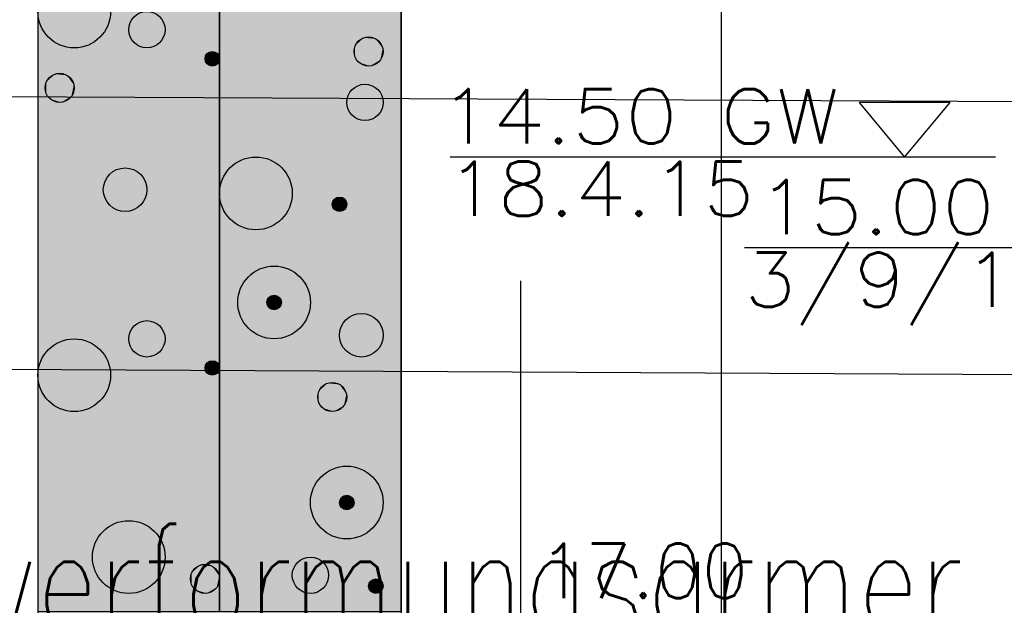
# Model space of a CAD drawing. Header units: metres. Extents: x 3458045 to 3462392, y 5482308 to 5484762.
# Tile 233 of 256: x 3460107.8 to 3460113.22, y 5483995.23 to 5483998.45. Entities that reach past the tile are written whole.
import ezdxf
from ezdxf.enums import TextEntityAlignment as Align

# ---------------------------------------------------------------- set-up
doc = ezdxf.new("R2010")
doc.units = ezdxf.units.M
doc.linetypes.add('AUSGEZOGEN', pattern=[2, 1, 1])
for name, color, linetype in [('BAUER_BK 2014', 1, 'CONTINUOUS'), ('SP_BAUGRUBE-TEXT', 210, 'AUSGEZOGEN'), ('SP_BAUGRUBE-UWB-Sohle', 1, 'AUSGEZOGEN')]:
    doc.layers.add(name, color=color, linetype=linetype)
doc.layers.add('SP_Höhenplan-Beschriftung-Linien', color=2, linetype='CONTINUOUS', lineweight=25)
doc.layers.add('SP_Höhenplan-Beschriftung-Linien-Bestandsgelände', color=7, linetype='CONTINUOUS', lineweight=25)
doc.styles.add('ROMANS', font='ROMANS')
doc.styles.add('SP_F', font='romans.shx', dxfattribs={"width": 0.7, "bigfont": 'sp_f.shx'})

msp = doc.modelspace()

# ---------------------------------------------------------------- linework, layer by layer
at = {"layer": 'BAUER_BK 2014', "color": 7, "linetype": 'Continuous'}
for points in [[(3460107.9022, 5484012.1971), (3460107.9022, 5483984.1971)], [(3460109.9022, 5484012.1971), (3460109.9022, 5483984.1971)], [(3460109.9022, 5483995.1971), (3460109.9022, 5483998.9971), (3460107.9022, 5483998.9971), (3460107.9022, 5483995.1971), (3460109.9022, 5483995.1971)], [(3460114.7915, 5483997.1971), (3460111.7915, 5483997.1971)]]:
    msp.add_lwpolyline(points, dxfattribs=at)
at = {"layer": 'BAUER_BK 2014', "color": 30, "linetype": 'Continuous'}
msp.add_lwpolyline([(3460108.9022, 5483995.1971), (3460108.9022, 5483998.9971), (3460107.9022, 5483998.9971), (3460107.9022, 5483995.1971), (3460108.9022, 5483995.1971)], dxfattribs=at)
at = {"layer": 'BAUER_BK 2014', "color": 50, "linetype": 'Continuous'}
msp.add_lwpolyline([(3460109.9022, 5483995.1971), (3460109.9022, 5483998.9971), (3460108.9022, 5483998.9971), (3460108.9022, 5483995.1971), (3460109.9022, 5483995.1971)], dxfattribs=at)
at = {"layer": 'BAUER_BK 2014', "color": 1, "linetype": 'Continuous'}
for points in [[(3460112.6718, 5483997.6971), (3460112.9218, 5483997.9971), (3460112.4218, 5483997.9971), (3460112.6718, 5483997.6971)], [(3460113.1718, 5483997.6971), (3460110.1718, 5483997.6971)]]:
    msp.add_lwpolyline(points, dxfattribs=at)
at = {"layer": 'BAUER_BK 2014', "color": 7, "linetype": 'Continuous'}
for centre, radius in [((3460108.1022, 5483998.4971), 0.2), ((3460108.5022, 5483998.3971), 0.1), ((3460109.7222, 5483998.2771), 0.08), ((3460108.8622, 5483998.2371), 0.04), ((3460108.0222, 5483998.0771), 0.08), ((3460109.7022, 5483997.9971), 0.1), ((3460109.1022, 5483997.4971), 0.2), ((3460108.3822, 5483997.5171), 0.12), ((3460109.5622, 5483997.4371), 0.04), ((3460109.2022, 5483996.8971), 0.2), ((3460109.2022, 5483996.8971), 0.04), ((3460109.6822, 5483996.7171), 0.12), ((3460108.5022, 5483996.6971), 0.1), ((3460108.1022, 5483996.4971), 0.2), ((3460108.8622, 5483996.5371), 0.04), ((3460109.5222, 5483996.3771), 0.08), ((3460109.6022, 5483995.7971), 0.2), ((3460109.6022, 5483995.7971), 0.04), ((3460108.4022, 5483995.4971), 0.2), ((3460108.8222, 5483995.3771), 0.08), ((3460109.4022, 5483995.3971), 0.1), ((3460109.7622, 5483995.3371), 0.04)]:
    msp.add_circle(centre, radius, dxfattribs=at)
at = {"layer": 'BAUER_BK 2014', "color": 30, "linetype": 'Continuous'}
msp.add_solid([(3460108.9022, 5483995.1971), (3460108.9022, 5483998.9971), (3460107.9022, 5483995.1971), (3460107.9022, 5483998.9971)], dxfattribs=at)
at = {"layer": 'BAUER_BK 2014', "color": 50, "linetype": 'Continuous'}
msp.add_solid([(3460109.9022, 5483995.1971), (3460109.9022, 5483998.9971), (3460108.9022, 5483995.1971), (3460108.9022, 5483998.9971)], dxfattribs=at)
at = {"layer": 'BAUER_BK 2014', "color": 7, "linetype": 'Continuous'}
for points in [[(3460109.6482, 5483998.3097), (3460109.6682, 5483998.3365), (3460109.6962, 5483998.3531)], [(3460109.6482, 5483998.3097), (3460109.6962, 5483998.3531), (3460109.7622, 5483998.3463)], [(3460109.6682, 5483998.2177), (3460109.6482, 5483998.3097), (3460109.7622, 5483998.3463)], [(3460109.6482, 5483998.3097), (3460109.6562, 5483998.3241), (3460109.6682, 5483998.3365)], [(3460109.6682, 5483998.3365), (3460109.6822, 5483998.3463), (3460109.6962, 5483998.3531)], [(3460109.7622, 5483998.3463), (3460109.7862, 5483998.2301), (3460109.6682, 5483998.2177)], [(3460109.6962, 5483998.3531), (3460109.7142, 5483998.3567), (3460109.7302, 5483998.3567)], [(3460109.6962, 5483998.3531), (3460109.7302, 5483998.3567), (3460109.7622, 5483998.3463)], [(3460109.7302, 5483998.3567), (3460109.7462, 5483998.3531), (3460109.7622, 5483998.3463)], [(3460109.7622, 5483998.3463), (3460109.7762, 5483998.3365), (3460109.7862, 5483998.3241)], [(3460109.7622, 5483998.3463), (3460109.7862, 5483998.3241), (3460109.8002, 5483998.2937)], [(3460109.7622, 5483998.3463), (3460109.8002, 5483998.2937), (3460109.7862, 5483998.2301)], [(3460108.8262, 5483998.2533), (3460108.8342, 5483998.2669), (3460108.8502, 5483998.2751)], [(3460108.8262, 5483998.2533), (3460108.8502, 5483998.2751), (3460108.8822, 5483998.2717)], [(3460108.8342, 5483998.2669), (3460108.8422, 5483998.2717), (3460108.8502, 5483998.2751)], [(3460108.8502, 5483998.2751), (3460108.8582, 5483998.2769), (3460108.8662, 5483998.2769)], [(3460108.8502, 5483998.2751), (3460108.8662, 5483998.2769), (3460108.8822, 5483998.2717)], [(3460108.8662, 5483998.2769), (3460108.8742, 5483998.2751), (3460108.8822, 5483998.2717)], [(3460109.6422, 5483998.2771), (3460109.6442, 5483998.2937), (3460109.6482, 5483998.3097)], [(3460109.6482, 5483998.2445), (3460109.6422, 5483998.2771), (3460109.6482, 5483998.3097)], [(3460109.6682, 5483998.2177), (3460109.6482, 5483998.2445), (3460109.6482, 5483998.3097)], [(3460109.7862, 5483998.3241), (3460109.7942, 5483998.3097), (3460109.8002, 5483998.2937)], [(3460109.8002, 5483998.2937), (3460109.8002, 5483998.2605), (3460109.7862, 5483998.2301)], [(3460109.8002, 5483998.2937), (3460109.8022, 5483998.2771), (3460109.8002, 5483998.2605)], [(3460108.8222, 5483998.2371), (3460108.8222, 5483998.2455), (3460108.8262, 5483998.2533)], [(3460108.8262, 5483998.2209), (3460108.8222, 5483998.2371), (3460108.8262, 5483998.2533)], [(3460108.8342, 5483998.2073), (3460108.8262, 5483998.2533), (3460108.8822, 5483998.2717)], [(3460108.8262, 5483998.2533), (3460108.8302, 5483998.2607), (3460108.8342, 5483998.2669)], [(3460108.8342, 5483998.2073), (3460108.8262, 5483998.2209), (3460108.8262, 5483998.2533)], [(3460108.8342, 5483998.2073), (3460108.8302, 5483998.2135), (3460108.8262, 5483998.2209)], [(3460108.8822, 5483998.2717), (3460108.8942, 5483998.2135), (3460108.8342, 5483998.2073)], [(3460108.8822, 5483998.2717), (3460108.8882, 5483998.2669), (3460108.8942, 5483998.2607)], [(3460108.8822, 5483998.2717), (3460108.8942, 5483998.2607), (3460108.9002, 5483998.2455)], [(3460108.8822, 5483998.2717), (3460108.9002, 5483998.2455), (3460108.8942, 5483998.2135)], [(3460108.8942, 5483998.2607), (3460108.8982, 5483998.2533), (3460108.9002, 5483998.2455)], [(3460108.9002, 5483998.2455), (3460108.9002, 5483998.2287), (3460108.8942, 5483998.2135)], [(3460108.9002, 5483998.2287), (3460108.8982, 5483998.2209), (3460108.8942, 5483998.2135)], [(3460108.9002, 5483998.2455), (3460108.9022, 5483998.2371), (3460108.9002, 5483998.2287)], [(3460109.6682, 5483998.2177), (3460109.6562, 5483998.2301), (3460109.6482, 5483998.2445)], [(3460109.7862, 5483998.2301), (3460109.7302, 5483998.1975), (3460109.6682, 5483998.2177)], [(3460109.7862, 5483998.2301), (3460109.7622, 5483998.2079), (3460109.7302, 5483998.1975)], [(3460109.7862, 5483998.2301), (3460109.7762, 5483998.2177), (3460109.7622, 5483998.2079)], [(3460109.8002, 5483998.2605), (3460109.7942, 5483998.2445), (3460109.7862, 5483998.2301)], [(3460108.8942, 5483998.2135), (3460108.8662, 5483998.1973), (3460108.8342, 5483998.2073)], [(3460108.8502, 5483998.1991), (3460108.8422, 5483998.2025), (3460108.8342, 5483998.2073)], [(3460108.8662, 5483998.1973), (3460108.8502, 5483998.1991), (3460108.8342, 5483998.2073)], [(3460108.8662, 5483998.1973), (3460108.8582, 5483998.1973), (3460108.8502, 5483998.1991)], [(3460108.8942, 5483998.2135), (3460108.8822, 5483998.2025), (3460108.8662, 5483998.1973)], [(3460108.8822, 5483998.2025), (3460108.8742, 5483998.1991), (3460108.8662, 5483998.1973)], [(3460108.8942, 5483998.2135), (3460108.8882, 5483998.2073), (3460108.8822, 5483998.2025)], [(3460109.6962, 5483998.2011), (3460109.6822, 5483998.2079), (3460109.6682, 5483998.2177)], [(3460109.7302, 5483998.1975), (3460109.6962, 5483998.2011), (3460109.6682, 5483998.2177)], [(3460109.7302, 5483998.1975), (3460109.7142, 5483998.1975), (3460109.6962, 5483998.2011)], [(3460109.7622, 5483998.2079), (3460109.7462, 5483998.2011), (3460109.7302, 5483998.1975)], [(3460107.9482, 5483998.1097), (3460107.9682, 5483998.1365), (3460107.9962, 5483998.1531)], [(3460107.9482, 5483998.1097), (3460107.9962, 5483998.1531), (3460108.0622, 5483998.1463)], [(3460107.9682, 5483998.0177), (3460107.9482, 5483998.1097), (3460108.0622, 5483998.1463)], [(3460107.9482, 5483998.1097), (3460107.9562, 5483998.1241), (3460107.9682, 5483998.1365)], [(3460107.9682, 5483998.1365), (3460107.9822, 5483998.1463), (3460107.9962, 5483998.1531)], [(3460108.0622, 5483998.1463), (3460108.0862, 5483998.0301), (3460107.9682, 5483998.0177)], [(3460107.9962, 5483998.1531), (3460108.0142, 5483998.1567), (3460108.0302, 5483998.1567)], [(3460107.9962, 5483998.1531), (3460108.0302, 5483998.1567), (3460108.0622, 5483998.1463)], [(3460108.0302, 5483998.1567), (3460108.0462, 5483998.1531), (3460108.0622, 5483998.1463)], [(3460108.0622, 5483998.1463), (3460108.0762, 5483998.1365), (3460108.0862, 5483998.1241)], [(3460108.0622, 5483998.1463), (3460108.0862, 5483998.1241), (3460108.1002, 5483998.0937)], [(3460108.0622, 5483998.1463), (3460108.1002, 5483998.0937), (3460108.0862, 5483998.0301)], [(3460108.0862, 5483998.1241), (3460108.0942, 5483998.1097), (3460108.1002, 5483998.0937)], [(3460107.9422, 5483998.0771), (3460107.9442, 5483998.0937), (3460107.9482, 5483998.1097)], [(3460107.9482, 5483998.0445), (3460107.9422, 5483998.0771), (3460107.9482, 5483998.1097)], [(3460107.9682, 5483998.0177), (3460107.9482, 5483998.0445), (3460107.9482, 5483998.1097)], [(3460108.1002, 5483998.0937), (3460108.1002, 5483998.0605), (3460108.0862, 5483998.0301)], [(3460108.1002, 5483998.0605), (3460108.0942, 5483998.0445), (3460108.0862, 5483998.0301)], [(3460108.1002, 5483998.0937), (3460108.1022, 5483998.0771), (3460108.1002, 5483998.0605)], [(3460107.9682, 5483998.0177), (3460107.9562, 5483998.0301), (3460107.9482, 5483998.0445)], [(3460108.0862, 5483998.0301), (3460108.0302, 5483997.9975), (3460107.9682, 5483998.0177)], [(3460107.9962, 5483998.0011), (3460107.9822, 5483998.0079), (3460107.9682, 5483998.0177)], [(3460108.0302, 5483997.9975), (3460107.9962, 5483998.0011), (3460107.9682, 5483998.0177)], [(3460108.0862, 5483998.0301), (3460108.0622, 5483998.0079), (3460108.0302, 5483997.9975)], [(3460108.0622, 5483998.0079), (3460108.0462, 5483998.0011), (3460108.0302, 5483997.9975)], [(3460108.0862, 5483998.0301), (3460108.0762, 5483998.0177), (3460108.0622, 5483998.0079)], [(3460108.0302, 5483997.9975), (3460108.0142, 5483997.9975), (3460107.9962, 5483998.0011)], [(3460108.2722, 5483997.5659), (3460108.3022, 5483997.6063), (3460108.3442, 5483997.6313)], [(3460108.2722, 5483997.5659), (3460108.3442, 5483997.6313), (3460108.4422, 5483997.6211)], [(3460108.3022, 5483997.6063), (3460108.3222, 5483997.6211), (3460108.3442, 5483997.6313)], [(3460108.3442, 5483997.6313), (3460108.3702, 5483997.6365), (3460108.3942, 5483997.6365)], [(3460108.3442, 5483997.6313), (3460108.3942, 5483997.6365), (3460108.4422, 5483997.6211)], [(3460108.3942, 5483997.6365), (3460108.4182, 5483997.6313), (3460108.4422, 5483997.6211)], [(3460108.3022, 5483997.4279), (3460108.2722, 5483997.5659), (3460108.4422, 5483997.6211)], [(3460108.2722, 5483997.5659), (3460108.2842, 5483997.5877), (3460108.3022, 5483997.6063)], [(3460108.4422, 5483997.6211), (3460108.4782, 5483997.4465), (3460108.3022, 5483997.4279)], [(3460108.4422, 5483997.6211), (3460108.4622, 5483997.6063), (3460108.4782, 5483997.5877)], [(3460108.4422, 5483997.6211), (3460108.4782, 5483997.5877), (3460108.5002, 5483997.5421)], [(3460108.4422, 5483997.6211), (3460108.5002, 5483997.5421), (3460108.4782, 5483997.4465)], [(3460108.4782, 5483997.5877), (3460108.4922, 5483997.5659), (3460108.5002, 5483997.5421)], [(3460108.2622, 5483997.5171), (3460108.2642, 5483997.5421), (3460108.2722, 5483997.5659)], [(3460108.2722, 5483997.4683), (3460108.2622, 5483997.5171), (3460108.2722, 5483997.5659)], [(3460108.3022, 5483997.4279), (3460108.2722, 5483997.4683), (3460108.2722, 5483997.5659)], [(3460108.5002, 5483997.5421), (3460108.5002, 5483997.4921), (3460108.4782, 5483997.4465)], [(3460108.5002, 5483997.5421), (3460108.5022, 5483997.5171), (3460108.5002, 5483997.4921)], [(3460108.3022, 5483997.4279), (3460108.2842, 5483997.4465), (3460108.2722, 5483997.4683)], [(3460108.5002, 5483997.4921), (3460108.4922, 5483997.4683), (3460108.4782, 5483997.4465)], [(3460109.5262, 5483997.4533), (3460109.5342, 5483997.4669), (3460109.5502, 5483997.4751)], [(3460109.5262, 5483997.4533), (3460109.5502, 5483997.4751), (3460109.5822, 5483997.4717)], [(3460109.5342, 5483997.4073), (3460109.5262, 5483997.4533), (3460109.5822, 5483997.4717)], [(3460109.5262, 5483997.4533), (3460109.5302, 5483997.4607), (3460109.5342, 5483997.4669)], [(3460109.5342, 5483997.4669), (3460109.5422, 5483997.4717), (3460109.5502, 5483997.4751)], [(3460109.5822, 5483997.4717), (3460109.5942, 5483997.4135), (3460109.5342, 5483997.4073)], [(3460109.5502, 5483997.4751), (3460109.5582, 5483997.4769), (3460109.5662, 5483997.4769)], [(3460109.5502, 5483997.4751), (3460109.5662, 5483997.4769), (3460109.5822, 5483997.4717)], [(3460109.5662, 5483997.4769), (3460109.5742, 5483997.4751), (3460109.5822, 5483997.4717)], [(3460109.5822, 5483997.4717), (3460109.5882, 5483997.4669), (3460109.5942, 5483997.4607)], [(3460109.5822, 5483997.4717), (3460109.5942, 5483997.4607), (3460109.6002, 5483997.4455)], [(3460109.5822, 5483997.4717), (3460109.6002, 5483997.4455), (3460109.5942, 5483997.4135)], [(3460108.4782, 5483997.4465), (3460108.3942, 5483997.3977), (3460108.3022, 5483997.4279)], [(3460108.3442, 5483997.4029), (3460108.3222, 5483997.4131), (3460108.3022, 5483997.4279)], [(3460108.3942, 5483997.3977), (3460108.3442, 5483997.4029), (3460108.3022, 5483997.4279)], [(3460108.4782, 5483997.4465), (3460108.4422, 5483997.4131), (3460108.3942, 5483997.3977)], [(3460108.4422, 5483997.4131), (3460108.4182, 5483997.4029), (3460108.3942, 5483997.3977)], [(3460108.4782, 5483997.4465), (3460108.4622, 5483997.4279), (3460108.4422, 5483997.4131)], [(3460109.5222, 5483997.4371), (3460109.5222, 5483997.4455), (3460109.5262, 5483997.4533)], [(3460109.5262, 5483997.4209), (3460109.5222, 5483997.4371), (3460109.5262, 5483997.4533)], [(3460109.5342, 5483997.4073), (3460109.5262, 5483997.4209), (3460109.5262, 5483997.4533)], [(3460109.5342, 5483997.4073), (3460109.5302, 5483997.4135), (3460109.5262, 5483997.4209)], [(3460109.5942, 5483997.4135), (3460109.5662, 5483997.3973), (3460109.5342, 5483997.4073)], [(3460109.5502, 5483997.3991), (3460109.5422, 5483997.4025), (3460109.5342, 5483997.4073)], [(3460109.5662, 5483997.3973), (3460109.5502, 5483997.3991), (3460109.5342, 5483997.4073)], [(3460109.5942, 5483997.4135), (3460109.5822, 5483997.4025), (3460109.5662, 5483997.3973)], [(3460109.5942, 5483997.4135), (3460109.5882, 5483997.4073), (3460109.5822, 5483997.4025)], [(3460109.5942, 5483997.4607), (3460109.5982, 5483997.4533), (3460109.6002, 5483997.4455)], [(3460109.6002, 5483997.4455), (3460109.6002, 5483997.4287), (3460109.5942, 5483997.4135)], [(3460109.6002, 5483997.4287), (3460109.5982, 5483997.4209), (3460109.5942, 5483997.4135)], [(3460109.6002, 5483997.4455), (3460109.6022, 5483997.4371), (3460109.6002, 5483997.4287)], [(3460108.3942, 5483997.3977), (3460108.3702, 5483997.3977), (3460108.3442, 5483997.4029)], [(3460109.5662, 5483997.3973), (3460109.5582, 5483997.3973), (3460109.5502, 5483997.3991)], [(3460109.5822, 5483997.4025), (3460109.5742, 5483997.3991), (3460109.5662, 5483997.3973)], [(3460109.1662, 5483996.9133), (3460109.1742, 5483996.9269), (3460109.1902, 5483996.9351)], [(3460109.1662, 5483996.9133), (3460109.1902, 5483996.9351), (3460109.2222, 5483996.9317)], [(3460109.1742, 5483996.8673), (3460109.1662, 5483996.9133), (3460109.2222, 5483996.9317)], [(3460109.1662, 5483996.9133), (3460109.1702, 5483996.9207), (3460109.1742, 5483996.9269)], [(3460109.1742, 5483996.9269), (3460109.1822, 5483996.9317), (3460109.1902, 5483996.9351)], [(3460109.2222, 5483996.9317), (3460109.2342, 5483996.8735), (3460109.1742, 5483996.8673)], [(3460109.1902, 5483996.9351), (3460109.1982, 5483996.9369), (3460109.2062, 5483996.9369)], [(3460109.1902, 5483996.9351), (3460109.2062, 5483996.9369), (3460109.2222, 5483996.9317)], [(3460109.2062, 5483996.9369), (3460109.2142, 5483996.9351), (3460109.2222, 5483996.9317)], [(3460109.2222, 5483996.9317), (3460109.2282, 5483996.9269), (3460109.2342, 5483996.9207)], [(3460109.2222, 5483996.9317), (3460109.2342, 5483996.9207), (3460109.2402, 5483996.9055)], [(3460109.2222, 5483996.9317), (3460109.2402, 5483996.9055), (3460109.2342, 5483996.8735)], [(3460109.2342, 5483996.9207), (3460109.2382, 5483996.9133), (3460109.2402, 5483996.9055)], [(3460109.1622, 5483996.8971), (3460109.1622, 5483996.9055), (3460109.1662, 5483996.9133)], [(3460109.1662, 5483996.8809), (3460109.1622, 5483996.8971), (3460109.1662, 5483996.9133)], [(3460109.1742, 5483996.8673), (3460109.1662, 5483996.8809), (3460109.1662, 5483996.9133)], [(3460109.1742, 5483996.8673), (3460109.1702, 5483996.8735), (3460109.1662, 5483996.8809)], [(3460109.2342, 5483996.8735), (3460109.2062, 5483996.8573), (3460109.1742, 5483996.8673)], [(3460109.1902, 5483996.8591), (3460109.1822, 5483996.8625), (3460109.1742, 5483996.8673)], [(3460109.2062, 5483996.8573), (3460109.1902, 5483996.8591), (3460109.1742, 5483996.8673)], [(3460109.2342, 5483996.8735), (3460109.2222, 5483996.8625), (3460109.2062, 5483996.8573)], [(3460109.2342, 5483996.8735), (3460109.2282, 5483996.8673), (3460109.2222, 5483996.8625)], [(3460109.2402, 5483996.9055), (3460109.2402, 5483996.8887), (3460109.2342, 5483996.8735)], [(3460109.2402, 5483996.8887), (3460109.2382, 5483996.8809), (3460109.2342, 5483996.8735)], [(3460109.2402, 5483996.9055), (3460109.2422, 5483996.8971), (3460109.2402, 5483996.8887)], [(3460109.2062, 5483996.8573), (3460109.1982, 5483996.8573), (3460109.1902, 5483996.8591)], [(3460109.2222, 5483996.8625), (3460109.2142, 5483996.8591), (3460109.2062, 5483996.8573)], [(3460109.5722, 5483996.7659), (3460109.6022, 5483996.8063), (3460109.6442, 5483996.8313)], [(3460109.5722, 5483996.7659), (3460109.6442, 5483996.8313), (3460109.7422, 5483996.8211)], [(3460109.6022, 5483996.6279), (3460109.5722, 5483996.7659), (3460109.7422, 5483996.8211)], [(3460109.6022, 5483996.8063), (3460109.6222, 5483996.8211), (3460109.6442, 5483996.8313)], [(3460109.7422, 5483996.8211), (3460109.7782, 5483996.6465), (3460109.6022, 5483996.6279)], [(3460109.6442, 5483996.8313), (3460109.6702, 5483996.8365), (3460109.6942, 5483996.8365)], [(3460109.6442, 5483996.8313), (3460109.6942, 5483996.8365), (3460109.7422, 5483996.8211)], [(3460109.6942, 5483996.8365), (3460109.7182, 5483996.8313), (3460109.7422, 5483996.8211)], [(3460109.7422, 5483996.8211), (3460109.7622, 5483996.8063), (3460109.7782, 5483996.7877)], [(3460109.7422, 5483996.8211), (3460109.7782, 5483996.7877), (3460109.8002, 5483996.7421)], [(3460109.7422, 5483996.8211), (3460109.8002, 5483996.7421), (3460109.7782, 5483996.6465)], [(3460109.5622, 5483996.7171), (3460109.5642, 5483996.7421), (3460109.5722, 5483996.7659)], [(3460109.5722, 5483996.6683), (3460109.5622, 5483996.7171), (3460109.5722, 5483996.7659)], [(3460109.5722, 5483996.7659), (3460109.5842, 5483996.7877), (3460109.6022, 5483996.8063)], [(3460109.6022, 5483996.6279), (3460109.5722, 5483996.6683), (3460109.5722, 5483996.7659)], [(3460109.7782, 5483996.7877), (3460109.7922, 5483996.7659), (3460109.8002, 5483996.7421)], [(3460109.8002, 5483996.7421), (3460109.8002, 5483996.6921), (3460109.7782, 5483996.6465)], [(3460109.8002, 5483996.7421), (3460109.8022, 5483996.7171), (3460109.8002, 5483996.6921)], [(3460109.6022, 5483996.6279), (3460109.5842, 5483996.6465), (3460109.5722, 5483996.6683)], [(3460109.8002, 5483996.6921), (3460109.7922, 5483996.6683), (3460109.7782, 5483996.6465)], [(3460109.7782, 5483996.6465), (3460109.6942, 5483996.5977), (3460109.6022, 5483996.6279)], [(3460109.6442, 5483996.6029), (3460109.6222, 5483996.6131), (3460109.6022, 5483996.6279)], [(3460109.6942, 5483996.5977), (3460109.6442, 5483996.6029), (3460109.6022, 5483996.6279)], [(3460109.6942, 5483996.5977), (3460109.6702, 5483996.5977), (3460109.6442, 5483996.6029)], [(3460109.7782, 5483996.6465), (3460109.7422, 5483996.6131), (3460109.6942, 5483996.5977)], [(3460109.7422, 5483996.6131), (3460109.7182, 5483996.6029), (3460109.6942, 5483996.5977)], [(3460109.7782, 5483996.6465), (3460109.7622, 5483996.6279), (3460109.7422, 5483996.6131)], [(3460108.8222, 5483996.5371), (3460108.8222, 5483996.5455), (3460108.8262, 5483996.5533)], [(3460108.8262, 5483996.5209), (3460108.8222, 5483996.5371), (3460108.8262, 5483996.5533)], [(3460108.8262, 5483996.5533), (3460108.8342, 5483996.5669), (3460108.8502, 5483996.5751)], [(3460108.8262, 5483996.5533), (3460108.8502, 5483996.5751), (3460108.8822, 5483996.5717)], [(3460108.8342, 5483996.5073), (3460108.8262, 5483996.5533), (3460108.8822, 5483996.5717)], [(3460108.8262, 5483996.5533), (3460108.8302, 5483996.5607), (3460108.8342, 5483996.5669)], [(3460108.8342, 5483996.5073), (3460108.8262, 5483996.5209), (3460108.8262, 5483996.5533)], [(3460108.8342, 5483996.5669), (3460108.8422, 5483996.5717), (3460108.8502, 5483996.5751)], [(3460108.8822, 5483996.5717), (3460108.8942, 5483996.5135), (3460108.8342, 5483996.5073)], [(3460108.8502, 5483996.5751), (3460108.8582, 5483996.5769), (3460108.8662, 5483996.5769)], [(3460108.8502, 5483996.5751), (3460108.8662, 5483996.5769), (3460108.8822, 5483996.5717)], [(3460108.8662, 5483996.5769), (3460108.8742, 5483996.5751), (3460108.8822, 5483996.5717)], [(3460108.8822, 5483996.5717), (3460108.8882, 5483996.5669), (3460108.8942, 5483996.5607)], [(3460108.8822, 5483996.5717), (3460108.8942, 5483996.5607), (3460108.9002, 5483996.5455)], [(3460108.8822, 5483996.5717), (3460108.9002, 5483996.5455), (3460108.8942, 5483996.5135)], [(3460108.8942, 5483996.5607), (3460108.8982, 5483996.5533), (3460108.9002, 5483996.5455)], [(3460108.9002, 5483996.5455), (3460108.9002, 5483996.5287), (3460108.8942, 5483996.5135)], [(3460108.9002, 5483996.5455), (3460108.9022, 5483996.5371), (3460108.9002, 5483996.5287)], [(3460108.8342, 5483996.5073), (3460108.8302, 5483996.5135), (3460108.8262, 5483996.5209)], [(3460108.8942, 5483996.5135), (3460108.8662, 5483996.4973), (3460108.8342, 5483996.5073)], [(3460108.8502, 5483996.4991), (3460108.8422, 5483996.5025), (3460108.8342, 5483996.5073)], [(3460108.8662, 5483996.4973), (3460108.8502, 5483996.4991), (3460108.8342, 5483996.5073)], [(3460108.8662, 5483996.4973), (3460108.8582, 5483996.4973), (3460108.8502, 5483996.4991)], [(3460108.8942, 5483996.5135), (3460108.8822, 5483996.5025), (3460108.8662, 5483996.4973)], [(3460108.8822, 5483996.5025), (3460108.8742, 5483996.4991), (3460108.8662, 5483996.4973)], [(3460108.8942, 5483996.5135), (3460108.8882, 5483996.5073), (3460108.8822, 5483996.5025)], [(3460108.9002, 5483996.5287), (3460108.8982, 5483996.5209), (3460108.8942, 5483996.5135)], [(3460109.4482, 5483996.4097), (3460109.4682, 5483996.4365), (3460109.4962, 5483996.4531)], [(3460109.4482, 5483996.4097), (3460109.4962, 5483996.4531), (3460109.5622, 5483996.4463)], [(3460109.4682, 5483996.3177), (3460109.4482, 5483996.4097), (3460109.5622, 5483996.4463)], [(3460109.4482, 5483996.4097), (3460109.4562, 5483996.4241), (3460109.4682, 5483996.4365)], [(3460109.4682, 5483996.4365), (3460109.4822, 5483996.4463), (3460109.4962, 5483996.4531)], [(3460109.5622, 5483996.4463), (3460109.5862, 5483996.3301), (3460109.4682, 5483996.3177)], [(3460109.4962, 5483996.4531), (3460109.5142, 5483996.4567), (3460109.5302, 5483996.4567)], [(3460109.4962, 5483996.4531), (3460109.5302, 5483996.4567), (3460109.5622, 5483996.4463)], [(3460109.5302, 5483996.4567), (3460109.5462, 5483996.4531), (3460109.5622, 5483996.4463)], [(3460109.5622, 5483996.4463), (3460109.5762, 5483996.4365), (3460109.5862, 5483996.4241)], [(3460109.5622, 5483996.4463), (3460109.5862, 5483996.4241), (3460109.6002, 5483996.3937)], [(3460109.5622, 5483996.4463), (3460109.6002, 5483996.3937), (3460109.5862, 5483996.3301)], [(3460109.4422, 5483996.3771), (3460109.4442, 5483996.3937), (3460109.4482, 5483996.4097)], [(3460109.4482, 5483996.3445), (3460109.4422, 5483996.3771), (3460109.4482, 5483996.4097)], [(3460109.4682, 5483996.3177), (3460109.4482, 5483996.3445), (3460109.4482, 5483996.4097)], [(3460109.5862, 5483996.4241), (3460109.5942, 5483996.4097), (3460109.6002, 5483996.3937)], [(3460109.6002, 5483996.3937), (3460109.6002, 5483996.3605), (3460109.5862, 5483996.3301)], [(3460109.6002, 5483996.3937), (3460109.6022, 5483996.3771), (3460109.6002, 5483996.3605)], [(3460109.4682, 5483996.3177), (3460109.4562, 5483996.3301), (3460109.4482, 5483996.3445)], [(3460109.5862, 5483996.3301), (3460109.5302, 5483996.2975), (3460109.4682, 5483996.3177)], [(3460109.5862, 5483996.3301), (3460109.5622, 5483996.3079), (3460109.5302, 5483996.2975)], [(3460109.5862, 5483996.3301), (3460109.5762, 5483996.3177), (3460109.5622, 5483996.3079)], [(3460109.6002, 5483996.3605), (3460109.5942, 5483996.3445), (3460109.5862, 5483996.3301)], [(3460109.4962, 5483996.3011), (3460109.4822, 5483996.3079), (3460109.4682, 5483996.3177)], [(3460109.5302, 5483996.2975), (3460109.4962, 5483996.3011), (3460109.4682, 5483996.3177)], [(3460109.5302, 5483996.2975), (3460109.5142, 5483996.2975), (3460109.4962, 5483996.3011)], [(3460109.5622, 5483996.3079), (3460109.5462, 5483996.3011), (3460109.5302, 5483996.2975)], [(3460109.5902, 5483995.8351), (3460109.5982, 5483995.8369), (3460109.6062, 5483995.8369)], [(3460109.5902, 5483995.8351), (3460109.6062, 5483995.8369), (3460109.6222, 5483995.8317)], [(3460109.6062, 5483995.8369), (3460109.6142, 5483995.8351), (3460109.6222, 5483995.8317)], [(3460109.5622, 5483995.7971), (3460109.5622, 5483995.8055), (3460109.5662, 5483995.8133)], [(3460109.5662, 5483995.7809), (3460109.5622, 5483995.7971), (3460109.5662, 5483995.8133)], [(3460109.5662, 5483995.8133), (3460109.5742, 5483995.8269), (3460109.5902, 5483995.8351)], [(3460109.5662, 5483995.8133), (3460109.5902, 5483995.8351), (3460109.6222, 5483995.8317)], [(3460109.5742, 5483995.7673), (3460109.5662, 5483995.8133), (3460109.6222, 5483995.8317)], [(3460109.5662, 5483995.8133), (3460109.5702, 5483995.8207), (3460109.5742, 5483995.8269)], [(3460109.5742, 5483995.7673), (3460109.5662, 5483995.7809), (3460109.5662, 5483995.8133)], [(3460109.5742, 5483995.8269), (3460109.5822, 5483995.8317), (3460109.5902, 5483995.8351)], [(3460109.6222, 5483995.8317), (3460109.6342, 5483995.7735), (3460109.5742, 5483995.7673)], [(3460109.6222, 5483995.8317), (3460109.6282, 5483995.8269), (3460109.6342, 5483995.8207)], [(3460109.6222, 5483995.8317), (3460109.6342, 5483995.8207), (3460109.6402, 5483995.8055)], [(3460109.6222, 5483995.8317), (3460109.6402, 5483995.8055), (3460109.6342, 5483995.7735)], [(3460109.6342, 5483995.8207), (3460109.6382, 5483995.8133), (3460109.6402, 5483995.8055)], [(3460109.6402, 5483995.8055), (3460109.6402, 5483995.7887), (3460109.6342, 5483995.7735)], [(3460109.6402, 5483995.7887), (3460109.6382, 5483995.7809), (3460109.6342, 5483995.7735)], [(3460109.6402, 5483995.8055), (3460109.6422, 5483995.7971), (3460109.6402, 5483995.7887)], [(3460109.5742, 5483995.7673), (3460109.5702, 5483995.7735), (3460109.5662, 5483995.7809)], [(3460109.6342, 5483995.7735), (3460109.6062, 5483995.7573), (3460109.5742, 5483995.7673)], [(3460109.5902, 5483995.7591), (3460109.5822, 5483995.7625), (3460109.5742, 5483995.7673)], [(3460109.6062, 5483995.7573), (3460109.5902, 5483995.7591), (3460109.5742, 5483995.7673)], [(3460109.6062, 5483995.7573), (3460109.5982, 5483995.7573), (3460109.5902, 5483995.7591)], [(3460109.6342, 5483995.7735), (3460109.6222, 5483995.7625), (3460109.6062, 5483995.7573)], [(3460109.6222, 5483995.7625), (3460109.6142, 5483995.7591), (3460109.6062, 5483995.7573)], [(3460109.6342, 5483995.7735), (3460109.6282, 5483995.7673), (3460109.6222, 5483995.7625)], [(3460108.7962, 5483995.4531), (3460108.8142, 5483995.4567), (3460108.8302, 5483995.4567)], [(3460108.7962, 5483995.4531), (3460108.8302, 5483995.4567), (3460108.8622, 5483995.4463)], [(3460108.8302, 5483995.4567), (3460108.8462, 5483995.4531), (3460108.8622, 5483995.4463)], [(3460108.7422, 5483995.3771), (3460108.7442, 5483995.3937), (3460108.7482, 5483995.4097)], [(3460108.7482, 5483995.3445), (3460108.7422, 5483995.3771), (3460108.7482, 5483995.4097)], [(3460108.7482, 5483995.4097), (3460108.7682, 5483995.4365), (3460108.7962, 5483995.4531)], [(3460108.7482, 5483995.4097), (3460108.7962, 5483995.4531), (3460108.8622, 5483995.4463)], [(3460108.7682, 5483995.3177), (3460108.7482, 5483995.4097), (3460108.8622, 5483995.4463)], [(3460108.7482, 5483995.4097), (3460108.7562, 5483995.4241), (3460108.7682, 5483995.4365)], [(3460108.7682, 5483995.3177), (3460108.7482, 5483995.3445), (3460108.7482, 5483995.4097)], [(3460108.7682, 5483995.4365), (3460108.7822, 5483995.4463), (3460108.7962, 5483995.4531)], [(3460108.8622, 5483995.4463), (3460108.8862, 5483995.3301), (3460108.7682, 5483995.3177)], [(3460108.8622, 5483995.4463), (3460108.8762, 5483995.4365), (3460108.8862, 5483995.4241)], [(3460108.8622, 5483995.4463), (3460108.8862, 5483995.4241), (3460108.9002, 5483995.3937)], [(3460108.8622, 5483995.4463), (3460108.9002, 5483995.3937), (3460108.8862, 5483995.3301)], [(3460108.8862, 5483995.4241), (3460108.8942, 5483995.4097), (3460108.9002, 5483995.3937)], [(3460108.9002, 5483995.3937), (3460108.9002, 5483995.3605), (3460108.8862, 5483995.3301)], [(3460108.9002, 5483995.3605), (3460108.8942, 5483995.3445), (3460108.8862, 5483995.3301)], [(3460108.9002, 5483995.3937), (3460108.9022, 5483995.3771), (3460108.9002, 5483995.3605)], [(3460109.7222, 5483995.3371), (3460109.7222, 5483995.3455), (3460109.7262, 5483995.3533)], [(3460109.7262, 5483995.3209), (3460109.7222, 5483995.3371), (3460109.7262, 5483995.3533)], [(3460109.7262, 5483995.3533), (3460109.7342, 5483995.3669), (3460109.7502, 5483995.3751)], [(3460109.7262, 5483995.3533), (3460109.7502, 5483995.3751), (3460109.7822, 5483995.3717)], [(3460109.7342, 5483995.3073), (3460109.7262, 5483995.3533), (3460109.7822, 5483995.3717)], [(3460109.7262, 5483995.3533), (3460109.7302, 5483995.3607), (3460109.7342, 5483995.3669)], [(3460109.7342, 5483995.3073), (3460109.7262, 5483995.3209), (3460109.7262, 5483995.3533)], [(3460109.7342, 5483995.3669), (3460109.7422, 5483995.3717), (3460109.7502, 5483995.3751)], [(3460109.7822, 5483995.3717), (3460109.7942, 5483995.3135), (3460109.7342, 5483995.3073)], [(3460109.7502, 5483995.3751), (3460109.7582, 5483995.3769), (3460109.7662, 5483995.3769)], [(3460109.7502, 5483995.3751), (3460109.7662, 5483995.3769), (3460109.7822, 5483995.3717)], [(3460109.7662, 5483995.3769), (3460109.7742, 5483995.3751), (3460109.7822, 5483995.3717)], [(3460109.7822, 5483995.3717), (3460109.7882, 5483995.3669), (3460109.7942, 5483995.3607)], [(3460109.7822, 5483995.3717), (3460109.7942, 5483995.3607), (3460109.8002, 5483995.3455)], [(3460109.7822, 5483995.3717), (3460109.8002, 5483995.3455), (3460109.7942, 5483995.3135)], [(3460109.7942, 5483995.3607), (3460109.7982, 5483995.3533), (3460109.8002, 5483995.3455)], [(3460108.7682, 5483995.3177), (3460108.7562, 5483995.3301), (3460108.7482, 5483995.3445)], [(3460108.8862, 5483995.3301), (3460108.8302, 5483995.2975), (3460108.7682, 5483995.3177)], [(3460108.7962, 5483995.3011), (3460108.7822, 5483995.3079), (3460108.7682, 5483995.3177)], [(3460108.8302, 5483995.2975), (3460108.7962, 5483995.3011), (3460108.7682, 5483995.3177)], [(3460108.8302, 5483995.2975), (3460108.8142, 5483995.2975), (3460108.7962, 5483995.3011)], [(3460108.8862, 5483995.3301), (3460108.8622, 5483995.3079), (3460108.8302, 5483995.2975)], [(3460108.8622, 5483995.3079), (3460108.8462, 5483995.3011), (3460108.8302, 5483995.2975)], [(3460108.8862, 5483995.3301), (3460108.8762, 5483995.3177), (3460108.8622, 5483995.3079)], [(3460109.7342, 5483995.3073), (3460109.7302, 5483995.3135), (3460109.7262, 5483995.3209)], [(3460109.7942, 5483995.3135), (3460109.7662, 5483995.2973), (3460109.7342, 5483995.3073)], [(3460109.7502, 5483995.2991), (3460109.7422, 5483995.3025), (3460109.7342, 5483995.3073)], [(3460109.7662, 5483995.2973), (3460109.7502, 5483995.2991), (3460109.7342, 5483995.3073)], [(3460109.7662, 5483995.2973), (3460109.7582, 5483995.2973), (3460109.7502, 5483995.2991)], [(3460109.7942, 5483995.3135), (3460109.7822, 5483995.3025), (3460109.7662, 5483995.2973)], [(3460109.7822, 5483995.3025), (3460109.7742, 5483995.2991), (3460109.7662, 5483995.2973)], [(3460109.7942, 5483995.3135), (3460109.7882, 5483995.3073), (3460109.7822, 5483995.3025)], [(3460109.8002, 5483995.3455), (3460109.8002, 5483995.3287), (3460109.7942, 5483995.3135)], [(3460109.8002, 5483995.3287), (3460109.7982, 5483995.3209), (3460109.7942, 5483995.3135)], [(3460109.8002, 5483995.3455), (3460109.8022, 5483995.3371), (3460109.8002, 5483995.3287)]]:
    msp.add_solid(points, dxfattribs=at)
at = {"layer": 'SP_BAUGRUBE-UWB-Sohle'}
for points in [[(3460024.5744, 5483998.4468), (3460120.4579, 5483997.9661, 0.014054), (3460230.5579, 5484000.5071)], [(3460024.5669, 5483996.9468), (3460120.4503, 5483996.4661, 0.014044), (3460230.5579, 5483999.0051)]]:
    msp.add_lwpolyline(points, format="xyb", dxfattribs=at)
at = {"layer": 'SP_Höhenplan-Beschriftung-Linien', "color": 1, "linetype": 'ByBlock'}
msp.add_line((3460110.5579, 5483997.0157), (3460110.5579, 5483965.6286), dxfattribs=at)
at = {"layer": 'SP_Höhenplan-Beschriftung-Linien-Bestandsgelände'}
msp.add_line((3460111.6622, 5484012.3801), (3460111.6622, 5483960.8389), dxfattribs=at)

# ---------------------------------------------------------------- texts
at = {"layer": 'BAUER_BK 2014', "color": 1, "style": 'ROMANS'}
for s, width, p, p2 in [('14.50 GW ', 0.966108, (3460110.1108, 5483997.7719), (3460112.5468, 5483997.7719)), ('18.4.15 ', 0.956876, (3460110.1498, 5483997.3727), (3460112.0718, 5483997.3727))]:
    msp.add_text(s, height=0.29916, dxfattribs=dict(at, width=width)).set_placement(p, p2, align=Align.FIT)
at = {"layer": 'BAUER_BK 2014', "color": 7, "style": 'ROMANS'}
for s, height, width, p, p2 in [('15.00 STPT ', 0.299156, 0.969068, (3460111.8615, 5483997.2719), (3460114.6915, 5483997.2719)), ('3/9/17/49 ', 0.29916, 0.9848, (3460111.7875, 5483996.8727), (3460114.6915, 5483996.8727))]:
    msp.add_text(s, height=height, dxfattribs=dict(at, width=width)).set_placement(p, p2, align=Align.FIT)
msp.add_text('17.00', height=0.29916, dxfattribs=at).set_placement((3460110.6561, 5483995.2719))
at = {"layer": 'SP_BAUGRUBE-TEXT', "linetype": 'AUSGEZOGEN', "insert": (3460108.0546, 5483994.8456), "char_height": 0.625, "attachment_point": 5, "style": 'SP_F'}
msp.add_mtext('\\A1;wasserdichter, verformungsarmer\\PVerbau nach Wahl des Bau-AN', dxfattribs=at)

doc.saveas('drawing.dxf')
